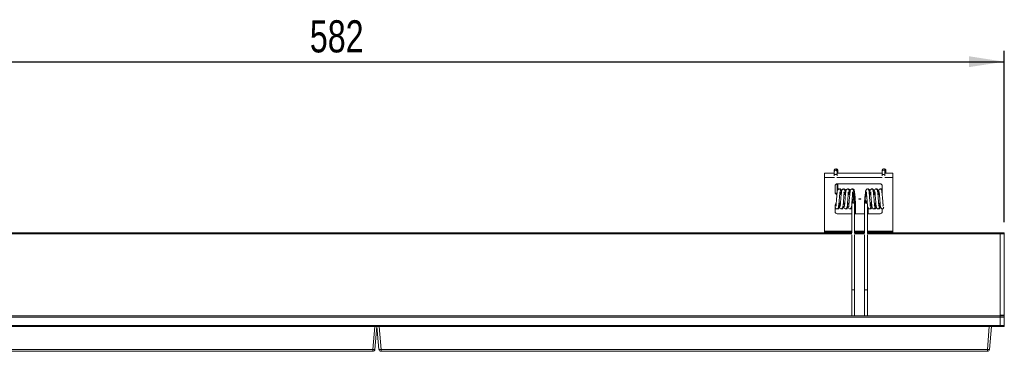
# Model space of a CAD drawing. Header units: millimetres. Extents: x 76 to 244, y 146 to 272.
# Tile 5 of 5: x 152 to 244, y 241 to 272. Entities that reach past the tile are written whole.
import ezdxf

# ---------------------------------------------------------------- set-up
doc = ezdxf.new("R2010")
doc.units = ezdxf.units.MM
doc.layers.add('SLD-0', color=179, linetype='Continuous')
doc.styles.add('SLDTEXTSTYLE0', font='TXT', dxfattribs={"width": 0.75})
doc.dimstyles.new('SLDDIMSTYLE1', dxfattribs={"dimtxt": 3, "dimasz": 3.302, "dimexe": 0, "dimexo": 0.0625, "dimgap": 0.75, "dimtad": 1, "dimdec": 1, "dimlfac": 5, "dimrnd": 1e-09, "dimzin": 12, "dimdsep": 46, "dimtxsty": 'SLDTEXTSTYLE0', "dimsah": 1, "dimcen": 0.09, "dimadec": 0, "dimazin": 3, "dimtfac": 1, "dimtdec": 1, "dimtofl": 0, "dimtmove": 0, "dimatfit": 3, "dimfxl": 1, "dimfrac": 2, "dimtolj": 1, "dimtzin": 12, "dimarcsym": 0})

# ---------------------------------------------------------------- blocks, each defined once
blk = doc.blocks.new('_D_3')
at = {"layer": 'SLD-0'}
for p, q in [((127.11, 253.446), (127.11, 269.416)), ((243.51, 253.446), (243.51, 269.416)), ((127.11, 268.416), (243.51, 268.416))]:
    blk.add_line(p, q, dxfattribs=at)
for points in [[(127.11, 268.416), (130.412, 267.908), (130.412, 268.924)], [(243.51, 268.416), (240.208, 268.924), (240.208, 267.908)]]:
    blk.add_solid(points, dxfattribs=at)
at = {"layer": 'SLD-0', "insert": (178.644, 272.283), "char_height": 3, "attachment_point": 1, "style": 'SLDTEXTSTYLE0'}
blk.add_mtext('582', dxfattribs=at)

msp = doc.modelspace()

# ---------------------------------------------------------------- linework, layer by layer
at = {"color": 7, "linetype": 'Continuous', "lineweight": 15}
for p, q in [((226.71, 258.02), (226.71, 257.613)), ((226.71, 258.02), (227.628, 258.02)), ((226.71, 257.613), (226.71, 252.585)), ((227.628, 258.288), (227.628, 258.164)), ((227.628, 257.927), (227.628, 257.766)), ((227.84, 258.416), (227.799, 258.409)), ((227.888, 258.164), (227.888, 258.288)), ((227.888, 258.02), (232.092, 258.02)), ((227.888, 257.766), (227.888, 257.927)), ((227.97, 258.164), (227.97, 258.288)), ((232.092, 258.288), (232.092, 258.164)), ((232.092, 257.927), (232.092, 257.766)), ((232.304, 258.416), (232.263, 258.409)), ((232.352, 258.164), (232.352, 258.288)), ((232.352, 258.02), (233.11, 258.02)), ((232.352, 257.766), (232.352, 257.927)), ((232.434, 258.164), (232.434, 258.288)), ((233.11, 258.02), (233.11, 257.613)), ((233.11, 257.613), (233.11, 252.585)), ((227.71, 256.82), (227.71, 256.22)), ((227.888, 256.16), (227.888, 257.018)), ((231.91, 257.02), (227.91, 257.02)), ((227.97, 256.472), (227.97, 257.02)), ((232.092, 256.903), (232.092, 256.16)), ((232.11, 256.22), (232.11, 256.82)), ((228.133, 256.02), (228.275, 256.02)), ((228.211, 256.023), (228.276, 256.023)), ((228.532, 256.02), (228.675, 256.02)), ((228.611, 256.023), (228.676, 256.023)), ((230.906, 256.023), (230.906, 256.02)), ((230.906, 256.023), (230.969, 256.023)), ((230.906, 256.02), (231.045, 256.02)), ((231.304, 256.023), (231.369, 256.023)), ((231.304, 256.02), (231.445, 256.02)), ((231.704, 256.023), (231.769, 256.023)), ((231.704, 256.02), (231.844, 256.02)), ((227.71, 255.02), (227.71, 254.42)), ((228.209, 255.22), (228.069, 255.22)), ((228.609, 255.22), (228.469, 255.22)), ((228.914, 255.22), (228.869, 255.22)), ((229.26, 255.134), (229.26, 252.445)), ((229.31, 255.627), (229.31, 255.624)), ((229.31, 255.624), (229.31, 255.616)), ((229.52, 252.445), (229.52, 255.377)), ((229.602, 254.223), (229.602, 255.377)), ((230.11, 255.621), (229.91, 255.621)), ((229.91, 255.621), (229.91, 255.598)), ((229.91, 255.598), (230.11, 255.598)), ((230.11, 255.621), (230.11, 255.598)), ((230.46, 255.377), (230.46, 252.445)), ((230.51, 255.627), (230.51, 255.624)), ((230.51, 255.616), (230.51, 255.624)), ((230.535, 255.411), (230.534, 255.411)), ((230.72, 252.445), (230.72, 255.14)), ((230.802, 254.223), (230.802, 254.758)), ((231.111, 255.22), (230.972, 255.22)), ((231.511, 255.22), (231.372, 255.22)), ((231.91, 255.22), (231.772, 255.22)), ((227.91, 254.223), (227.91, 254.22)), ((227.91, 254.223), (229.26, 254.223)), ((227.91, 254.22), (229.26, 254.22)), ((229.52, 254.223), (230.46, 254.223)), ((229.52, 254.22), (230.46, 254.22)), ((230.72, 254.223), (231.91, 254.223)), ((230.72, 254.22), (231.91, 254.22)), ((231.91, 254.223), (231.91, 254.22)), ((232.11, 254.42), (232.11, 254.682)), ((141.499, 252.446), (229.26, 252.446)), ((226.71, 252.585), (226.71, 252.547)), ((226.71, 252.547), (226.71, 252.446)), ((229.26, 252.247), (229.26, 247.097)), ((229.52, 252.446), (230.46, 252.446)), ((229.52, 247.097), (229.52, 252.247)), ((230.46, 252.247), (230.46, 247.097)), ((230.72, 252.446), (243.11, 252.446)), ((230.72, 247.097), (230.72, 252.247)), ((233.11, 252.547), (233.11, 252.585)), ((233.11, 252.547), (233.11, 252.446)), ((243.11, 252.446), (243.11, 252.346)), ((243.11, 252.446), (243.51, 252.446)), ((243.11, 244.746), (243.11, 252.346)), ((243.51, 252.346), (243.11, 252.346)), ((243.51, 252.446), (243.51, 252.346)), ((243.51, 252.346), (243.51, 244.746)), ((229.26, 247.097), (229.26, 244.686)), ((229.52, 244.686), (229.52, 247.097)), ((230.46, 247.097), (230.46, 244.686)), ((230.72, 244.686), (230.72, 247.097)), ((127.51, 244.686), (243.11, 244.686)), ((243.11, 244.746), (243.51, 244.746)), ((243.11, 244.686), (243.11, 244.746)), ((243.11, 244.686), (243.51, 244.686)), ((243.11, 244.586), (243.11, 244.686)), ((243.51, 244.746), (243.51, 244.686)), ((243.51, 244.686), (243.51, 244.586)), ((243.11, 244.586), (127.51, 244.586)), ((127.51, 243.786), (243.11, 243.786)), ((243.51, 244.586), (243.11, 244.586)), ((243.11, 244.586), (243.11, 243.786)), ((243.11, 243.686), (243.11, 243.786)), ((243.11, 243.786), (243.51, 243.786)), ((243.51, 244.586), (243.51, 243.786)), ((243.51, 243.786), (243.51, 243.686)), ((184.711, 243.686), (127.709, 243.686)), ((184.526, 241.569), (184.711, 243.686)), ((184.711, 243.686), (184.884, 243.686)), ((184.91, 243.686), (184.725, 241.569)), ((185.109, 243.686), (184.884, 243.686)), ((185.095, 241.569), (184.91, 243.686)), ((185.109, 243.686), (185.295, 241.569)), ((242.111, 243.686), (185.109, 243.686)), ((241.926, 241.569), (242.111, 243.686)), ((242.111, 243.686), (242.284, 243.686)), ((242.31, 243.686), (242.125, 241.569)), ((243.11, 243.686), (242.284, 243.686)), ((243.51, 243.686), (243.11, 243.686)), ((127.895, 241.569), (184.526, 241.569)), ((184.526, 241.386), (127.895, 241.386)), ((184.526, 241.386), (184.526, 241.569)), ((185.295, 241.569), (241.926, 241.569)), ((185.295, 241.569), (185.295, 241.386)), ((241.926, 241.386), (185.295, 241.386)), ((241.926, 241.386), (241.926, 241.569))]:
    msp.add_line(p, q, dxfattribs=at)
at = {"color": 8, "linetype": 'Continuous', "lineweight": 15}
for p, q in [((226.71, 257.613), (227.642, 257.613)), ((227.874, 257.613), (232.106, 257.613)), ((232.338, 257.613), (233.11, 257.613)), ((228.914, 256.023), (228.914, 256.02)), ((141.43, 252.346), (229.266, 252.346)), ((226.71, 252.585), (229.26, 252.585)), ((229.26, 252.547), (226.71, 252.547)), ((229.514, 252.346), (230.466, 252.346)), ((229.52, 252.585), (230.46, 252.585)), ((230.46, 252.547), (229.52, 252.547)), ((230.714, 252.346), (243.11, 252.346)), ((230.72, 252.585), (233.11, 252.585)), ((233.11, 252.547), (230.72, 252.547))]:
    msp.add_line(p, q, dxfattribs=at)
at = {"color": 8, "linetype": 'Continuous', "lineweight": 15, "flags": 128}
for points in [[(227.628, 257.928), (227.628, 257.927), (227.638, 257.917), (227.666, 257.908), (227.708, 257.903), (227.758, 257.9)], [(227.758, 257.9), (227.808, 257.903), (227.85, 257.908), (227.878, 257.917), (227.888, 257.927), (227.888, 257.927)], [(232.092, 257.928), (232.092, 257.927), (232.102, 257.917), (232.13, 257.908), (232.172, 257.903), (232.222, 257.9)], [(232.222, 257.9), (232.272, 257.903), (232.314, 257.908), (232.342, 257.917), (232.352, 257.927), (232.352, 257.927)]]:
    msp.add_lwpolyline(points, dxfattribs=at)
at = {"color": 7, "linetype": 'Continuous', "lineweight": 15, "flags": 128}
for points in [[(228.071, 255.248), (228.089, 255.079), (228.13, 254.839), (228.184, 254.72), (228.247, 254.682), (228.307, 254.685), (228.371, 254.736), (228.423, 254.875), (228.454, 255.066), (228.475, 255.284), (228.493, 255.501), (228.508, 255.687), (228.521, 255.852), (228.53, 255.979), (228.537, 256.125), (228.535, 256.244), (228.535, 256.244)], [(228.514, 254.935), (228.53, 254.839), (228.584, 254.72), (228.647, 254.682), (228.707, 254.685), (228.771, 254.736), (228.823, 254.875), (228.854, 255.066), (228.875, 255.284), (228.893, 255.501), (228.908, 255.687), (228.921, 255.852), (228.93, 255.979), (228.937, 256.125), (228.935, 256.244), (228.935, 256.244)], [(228.914, 254.935), (228.93, 254.839), (228.984, 254.72), (229.047, 254.682), (229.107, 254.685), (229.171, 254.736), (229.223, 254.875), (229.254, 255.066), (229.275, 255.284), (229.293, 255.501), (229.308, 255.687), (229.321, 255.852), (229.33, 255.979), (229.337, 256.125), (229.335, 256.244), (229.335, 256.244)], [(230.969, 254.944), (230.98, 254.961), (230.985, 255.046), (230.979, 255.135), (230.974, 255.192), (230.949, 255.481), (230.932, 255.699), (230.913, 255.92), (230.895, 256.121), (230.875, 256.288), (230.844, 256.42), (230.78, 256.513), (230.706, 256.539), (230.628, 256.5), (230.557, 256.338), (230.532, 256.192), (230.51, 255.989), (230.488, 255.728), (230.475, 255.563), (230.462, 255.385), (230.462, 255.385)], [(229.446, 255.411), (229.489, 255.402), (229.515, 255.388), (229.52, 255.377)], [(229.52, 255.342), (229.522, 255.342), (229.564, 255.351), (229.592, 255.363), (229.602, 255.377), (229.597, 255.386)]]:
    msp.add_lwpolyline(points, dxfattribs=at)
at = {"color": 7, "linetype": 'Continuous', "lineweight": 15}
for centre, radius, start, end in [((227.757, 258.287), 0.129, 89.38394, 179.36465), ((227.759, 258.287), 0.129, 0.63117, 90.61761), ((227.843, 258.289), 0.127, 290.88516, 91.20306), ((232.221, 258.287), 0.129, 89.38244, 179.36616), ((232.223, 258.287), 0.129, 0.63117, 90.61761), ((232.307, 258.289), 0.127, 290.88516, 91.20306), ((227.91, 256.82), 0.2, 90, 180), ((231.91, 256.82), 0.2, 0, 90), ((227.91, 256.223), 0.2, 180, 270), ((227.91, 256.22), 0.2, 180, 270), ((228.914, 255.627), 0.396, 66.35687, 90), ((228.914, 255.624), 0.396, 66.10553, 90), ((230.906, 255.627), 0.396, 131.30449, 180), ((230.906, 255.624), 0.396, 131.24674, 180), ((231.91, 256.22), 0.2, 339.10358, 0), ((231.91, 256.223), 0.2, 342.24628, 0), ((227.91, 255.02), 0.2, 121.86247, 180), ((228.914, 255.616), 0.396, 270, 284.67475), ((230.528, 255.325), 0.0862, 85.68712, 136.63304), ((230.906, 255.616), 0.396, 180, 239.65894), ((227.91, 254.423), 0.2, 180, 270), ((227.91, 254.42), 0.2, 180, 270), ((231.91, 254.423), 0.2, 270, 0), ((231.91, 254.42), 0.2, 270, 0), ((184.625, 242.145), 0.585, 260.19647, 279.80353), ((184.526, 241.586), 0.2, 270, 355), ((185.195, 242.145), 0.585, 260.19647, 279.80353), ((185.295, 241.586), 0.2, 185, 270), ((242.025, 242.145), 0.585, 260.19743, 279.80257), ((241.926, 241.586), 0.2, 270, 355)]:
    msp.add_arc(centre, radius, start, end, dxfattribs=at)
at = {"color": 8, "linetype": 'Continuous', "lineweight": 15}
for centre, start, end in [((227.756, 258.163), 89.21769, 179.9188), ((227.76, 258.163), 0.40485, 90.82313), ((227.842, 258.165), 291.16654, 359.53566), ((232.22, 258.163), 89.21618, 179.9203), ((232.224, 258.163), 0.40485, 90.82313), ((232.306, 258.165), 291.16654, 359.53566)]:
    msp.add_arc(centre, 0.128, start, end, dxfattribs=at)
at = {"color": 7, "linetype": 'Continuous', "lineweight": 15}
for points, knots in [([(227.628, 258.164), (227.628, 258.157), (227.628, 258.145), (227.628, 258.111), (227.628, 258.079), (227.628, 258.042), (227.628, 257.991), (227.628, 257.953), (227.628, 257.927)], [0, 0, 0, 0, 0.239456, 0.368361, 0.499999, 0.63164, 0.760542, 1, 1, 1, 1]), ([(227.888, 257.927), (227.888, 257.953), (227.888, 257.991), (227.888, 258.042), (227.888, 258.079), (227.888, 258.111), (227.888, 258.145), (227.888, 258.157), (227.888, 258.164)], [0, 0, 0, 0, 0.239458, 0.36836, 0.500001, 0.631639, 0.760544, 1, 1, 1, 1]), ([(227.97, 258.02), (227.97, 258.027), (227.97, 258.047), (227.97, 258.079), (227.97, 258.111), (227.97, 258.145), (227.97, 258.157), (227.97, 258.164)], [0, 0, 0, 0, 0.101829, 0.289018, 0.476204, 0.659502, 1, 1, 1, 1]), ([(232.092, 258.164), (232.092, 258.157), (232.092, 258.145), (232.092, 258.111), (232.092, 258.079), (232.092, 258.042), (232.092, 257.991), (232.092, 257.953), (232.092, 257.927)], [0, 0, 0, 0, 0.239456, 0.368361, 0.499999, 0.63164, 0.760542, 1, 1, 1, 1]), ([(232.352, 257.927), (232.352, 257.953), (232.352, 257.991), (232.352, 258.042), (232.352, 258.079), (232.352, 258.111), (232.352, 258.145), (232.352, 258.157), (232.352, 258.164)], [0, 0, 0, 0, 0.239458, 0.36836, 0.500001, 0.631639, 0.760544, 1, 1, 1, 1]), ([(232.434, 258.02), (232.434, 258.027), (232.434, 258.047), (232.434, 258.079), (232.434, 258.111), (232.434, 258.145), (232.434, 258.157), (232.434, 258.164)], [0, 0, 0, 0, 0.101829, 0.289018, 0.476204, 0.659502, 1, 1, 1, 1]), ([(227.71, 254.95), (227.718, 254.902), (227.735, 254.8), (227.777, 254.721), (227.826, 254.679), (227.92, 254.68), (227.968, 254.724), (228.014, 254.818), (228.045, 254.98), (228.065, 255.173), (228.083, 255.371), (228.097, 255.561), (228.111, 255.735), (228.125, 255.891), (228.134, 256.031), (228.139, 256.131), (228.137, 256.166), (228.137, 256.174)], [0, 0, 0, 0, 0.076997, 0.162702, 0.217935, 0.249916, 0.30692, 0.395158, 0.486062, 0.571986, 0.654742, 0.725893, 0.7856, 0.849774, 0.905939, 0.979317, 1, 1, 1, 1]), ([(228.267, 256.023), (228.266, 256.026), (228.26, 256.103), (228.246, 256.221), (228.221, 256.364), (228.189, 256.455), (228.138, 256.523), (228.061, 256.551), (227.979, 256.51), (227.918, 256.392), (227.898, 256.241), (227.877, 256.048), (227.856, 255.792), (227.834, 255.526), (227.817, 255.305), (227.803, 255.157), (227.793, 255.062), (227.788, 254.991), (227.792, 254.942), (227.801, 254.939), (227.804, 254.938)], [0, 0, 0, 0, 0.002407, 0.074305, 0.135779, 0.187209, 0.226761, 0.282774, 0.340417, 0.404156, 0.474492, 0.553577, 0.634785, 0.719546, 0.791353, 0.842492, 0.87074, 0.914916, 0.973933, 1, 1, 1, 1]), ([(228.311, 256.305), (228.304, 256.337), (228.29, 256.406), (228.259, 256.477), (228.199, 256.533), (228.147, 256.554), (228.115, 256.528), (228.109, 256.522)], [0, 0, 0, 0, 0.215172, 0.461234, 0.641818, 0.925086, 1, 1, 1, 1]), ([(228.185, 256.023), (228.18, 256.068), (228.166, 256.187), (228.152, 256.237), (228.144, 256.269)], [0, 0, 0, 0, 0.374713, 1, 1, 1, 1]), ([(228.667, 256.023), (228.666, 256.026), (228.66, 256.103), (228.646, 256.221), (228.621, 256.364), (228.589, 256.455), (228.538, 256.523), (228.461, 256.551), (228.379, 256.51), (228.318, 256.392), (228.298, 256.241), (228.277, 256.048), (228.256, 255.792), (228.234, 255.526), (228.217, 255.305), (228.203, 255.157), (228.193, 255.062), (228.188, 254.991), (228.192, 254.942), (228.201, 254.939), (228.204, 254.938)], [0, 0, 0, 0, 0.002407, 0.074305, 0.135779, 0.187208, 0.226761, 0.282773, 0.340417, 0.404156, 0.474492, 0.553577, 0.634784, 0.719546, 0.791352, 0.842492, 0.87074, 0.914916, 0.973933, 1, 1, 1, 1]), ([(228.711, 256.305), (228.704, 256.337), (228.69, 256.406), (228.659, 256.477), (228.599, 256.533), (228.547, 256.554), (228.515, 256.528), (228.509, 256.522)], [0, 0, 0, 0, 0.215172, 0.461234, 0.641818, 0.925086, 1, 1, 1, 1]), ([(228.585, 256.023), (228.58, 256.068), (228.566, 256.187), (228.552, 256.237), (228.544, 256.269)], [0, 0, 0, 0, 0.374714, 1, 1, 1, 1]), ([(229.071, 255.97), (229.069, 255.99), (229.061, 256.086), (229.046, 256.222), (229.021, 256.363), (228.989, 256.455), (228.938, 256.523), (228.861, 256.551), (228.779, 256.51), (228.718, 256.392), (228.698, 256.241), (228.677, 256.048), (228.656, 255.792), (228.634, 255.526), (228.617, 255.305), (228.603, 255.157), (228.593, 255.062), (228.589, 254.991), (228.592, 254.942), (228.601, 254.939), (228.604, 254.938)], [0, 0, 0, 0, 0.019204, 0.089891, 0.15033, 0.200893, 0.23978, 0.29485, 0.351523, 0.414188, 0.48334, 0.561093, 0.640934, 0.724268, 0.794866, 0.845144, 0.872917, 0.916349, 0.974372, 1, 1, 1, 1]), ([(229.111, 256.305), (229.104, 256.337), (229.09, 256.406), (229.059, 256.477), (228.999, 256.533), (228.947, 256.554), (228.915, 256.528), (228.909, 256.522)], [0, 0, 0, 0, 0.215172, 0.461234, 0.641818, 0.925086, 1, 1, 1, 1]), ([(228.987, 256.003), (228.981, 256.055), (228.967, 256.182), (228.952, 256.237), (228.944, 256.269)], [0, 0, 0, 0, 0.409565, 1, 1, 1, 1]), ([(229.518, 255.385), (229.516, 255.418), (229.507, 255.54), (229.488, 255.773), (229.467, 256.025), (229.446, 256.223), (229.421, 256.363), (229.389, 256.455), (229.338, 256.523), (229.261, 256.551), (229.179, 256.51), (229.118, 256.392), (229.098, 256.241), (229.077, 256.048), (229.056, 255.792), (229.034, 255.526), (229.017, 255.305), (229.003, 255.157), (228.993, 255.062), (228.989, 254.991), (228.992, 254.942), (229.001, 254.939), (229.004, 254.938)], [0, 0, 0, 0, 0.027333, 0.099915, 0.168628, 0.228546, 0.279778, 0.322637, 0.3556, 0.402279, 0.450318, 0.503436, 0.562053, 0.62796, 0.695637, 0.766276, 0.826118, 0.868736, 0.892278, 0.929093, 0.978276, 1, 1, 1, 1]), ([(229.6, 255.386), (229.597, 255.433), (229.587, 255.573), (229.567, 255.824), (229.545, 256.075), (229.523, 256.265), (229.494, 256.395), (229.459, 256.477), (229.399, 256.533), (229.347, 256.554), (229.315, 256.528), (229.309, 256.522)], [0, 0, 0, 0, 0.090097, 0.266472, 0.430048, 0.57037, 0.690025, 0.787209, 0.858532, 0.970412, 1, 1, 1, 1]), ([(229.446, 255.411), (229.437, 255.502), (229.42, 255.683), (229.395, 255.949), (229.37, 256.167), (229.352, 256.235), (229.344, 256.269)], [0, 0, 0, 0, 0.2509096, 0.4999304, 0.7491923, 1, 1, 1, 1]), ([(230.635, 256.264), (230.626, 256.228), (230.61, 256.161), (230.591, 255.996), (230.579, 255.88), (230.575, 255.837)], [0, 0, 0, 0, 0.426929, 0.785478, 1, 1, 1, 1]), ([(230.645, 256.278), (230.641, 256.276), (230.63, 256.269), (230.628, 256.199), (230.636, 256.111), (230.647, 255.999), (230.659, 255.851), (230.677, 255.64), (230.694, 255.407), (230.722, 255.112), (230.734, 254.904), (230.794, 254.744), (230.858, 254.692), (230.91, 254.675), (230.972, 254.689), (231.045, 254.781), (231.073, 254.933), (231.095, 255.099), (231.103, 255.194), (231.106, 255.22)], [0, 0, 0, 0, 0.042846, 0.107348, 0.152713, 0.178967, 0.233273, 0.299265, 0.369949, 0.440846, 0.578243, 0.642352, 0.672483, 0.699939, 0.749809, 0.809906, 0.909579, 0.975334, 1, 1, 1, 1]), ([(230.952, 256.313), (230.951, 256.32), (230.944, 256.375), (230.919, 256.46), (230.84, 256.535), (230.787, 256.552), (230.758, 256.528), (230.753, 256.523)], [0, 0, 0, 0, 0.04945, 0.37183, 0.663882, 0.934605, 1, 1, 1, 1]), ([(231.369, 254.944), (231.373, 254.947), (231.384, 254.955), (231.387, 255.03), (231.382, 255.114), (231.368, 255.253), (231.352, 255.449), (231.331, 255.703), (231.313, 255.925), (231.295, 256.129), (231.277, 256.285), (231.254, 256.422), (231.183, 256.524), (231.108, 256.551), (231.002, 256.498), (230.959, 256.368), (230.931, 256.199), (230.92, 256.081), (230.914, 256.023)], [0, 0, 0, 0, 0.045229, 0.111625, 0.156436, 0.178501, 0.272392, 0.338547, 0.407225, 0.477047, 0.547555, 0.611649, 0.671692, 0.727295, 0.783967, 0.878008, 0.93988, 1, 1, 1, 1]), ([(231.035, 256.264), (231.026, 256.23), (231.013, 256.177), (231, 256.064), (230.995, 256.023)], [0, 0, 0, 0, 0.643713, 1, 1, 1, 1]), ([(231.045, 256.278), (231.041, 256.276), (231.03, 256.269), (231.028, 256.199), (231.036, 256.111), (231.047, 255.999), (231.059, 255.851), (231.077, 255.64), (231.094, 255.407), (231.122, 255.112), (231.134, 254.904), (231.194, 254.744), (231.258, 254.692), (231.31, 254.675), (231.372, 254.689), (231.445, 254.781), (231.473, 254.933), (231.495, 255.099), (231.503, 255.194), (231.506, 255.22)], [0, 0, 0, 0, 0.042846, 0.107348, 0.152713, 0.178967, 0.233272, 0.299264, 0.369949, 0.440846, 0.578243, 0.642352, 0.672483, 0.699939, 0.749809, 0.809906, 0.909579, 0.975334, 1, 1, 1, 1]), ([(231.352, 256.313), (231.351, 256.32), (231.344, 256.375), (231.319, 256.46), (231.24, 256.535), (231.187, 256.552), (231.158, 256.528), (231.153, 256.523)], [0, 0, 0, 0, 0.04945, 0.37183, 0.663882, 0.934605, 1, 1, 1, 1]), ([(231.769, 254.944), (231.773, 254.947), (231.784, 254.955), (231.787, 255.03), (231.782, 255.114), (231.768, 255.253), (231.752, 255.449), (231.731, 255.703), (231.713, 255.925), (231.695, 256.129), (231.677, 256.285), (231.654, 256.422), (231.583, 256.524), (231.508, 256.551), (231.402, 256.498), (231.359, 256.368), (231.331, 256.199), (231.32, 256.081), (231.314, 256.023)], [0, 0, 0, 0, 0.045232, 0.111632, 0.156445, 0.178511, 0.272408, 0.338567, 0.407249, 0.477074, 0.547587, 0.611685, 0.671731, 0.727337, 0.784012, 0.878059, 0.939935, 1, 1, 1, 1]), ([(231.435, 256.264), (231.426, 256.23), (231.413, 256.177), (231.4, 256.064), (231.395, 256.023)], [0, 0, 0, 0, 0.643713, 1, 1, 1, 1]), ([(231.445, 256.278), (231.441, 256.276), (231.43, 256.269), (231.428, 256.199), (231.436, 256.111), (231.447, 255.999), (231.459, 255.851), (231.477, 255.64), (231.494, 255.407), (231.522, 255.112), (231.534, 254.904), (231.594, 254.744), (231.658, 254.692), (231.71, 254.675), (231.772, 254.689), (231.845, 254.781), (231.873, 254.933), (231.895, 255.099), (231.903, 255.193), (231.905, 255.218)], [0, 0, 0, 0, 0.042869, 0.107405, 0.152794, 0.179062, 0.233396, 0.299423, 0.370145, 0.441079, 0.578549, 0.642692, 0.67284, 0.700311, 0.750206, 0.810336, 0.910062, 0.975852, 1, 1, 1, 1]), ([(231.752, 256.313), (231.751, 256.32), (231.744, 256.375), (231.719, 256.46), (231.64, 256.535), (231.587, 256.552), (231.558, 256.528), (231.553, 256.523)], [0, 0, 0, 0, 0.049449, 0.371828, 0.66388, 0.934605, 1, 1, 1, 1]), ([(232.169, 254.944), (232.173, 254.947), (232.184, 254.955), (232.187, 255.03), (232.182, 255.114), (232.168, 255.253), (232.152, 255.449), (232.131, 255.703), (232.113, 255.925), (232.095, 256.129), (232.077, 256.285), (232.054, 256.422), (231.983, 256.524), (231.908, 256.551), (231.802, 256.498), (231.759, 256.368), (231.731, 256.199), (231.72, 256.081), (231.714, 256.023)], [0, 0, 0, 0, 0.045232, 0.111632, 0.156445, 0.178511, 0.272408, 0.338567, 0.407249, 0.477074, 0.547587, 0.611685, 0.671731, 0.727337, 0.784012, 0.878059, 0.939935, 1, 1, 1, 1]), ([(231.835, 256.264), (231.826, 256.23), (231.813, 256.177), (231.8, 256.064), (231.795, 256.023)], [0, 0, 0, 0, 0.643713, 1, 1, 1, 1]), ([(231.845, 256.28), (231.841, 256.278), (231.832, 256.272), (231.827, 256.212), (231.833, 256.132), (231.844, 256.031), (231.855, 255.9), (231.87, 255.718), (231.887, 255.509), (231.904, 255.298), (231.922, 255.106), (231.938, 254.957), (231.958, 254.824), (232.017, 254.712), (232.101, 254.672), (232.166, 254.689), (232.224, 254.745), (232.238, 254.812), (232.245, 254.844)], [0, 0, 0, 0, 0.04248, 0.114271, 0.168027, 0.200439, 0.256379, 0.32347, 0.39943, 0.475074, 0.551565, 0.626585, 0.697941, 0.76619, 0.82688, 0.880516, 0.942733, 1, 1, 1, 1]), ([(232.092, 256.474), (232.075, 256.495), (232.036, 256.54), (231.987, 256.551), (231.958, 256.528), (231.953, 256.523)], [0, 0, 0, 0, 0.39663, 0.882608, 1, 1, 1, 1]), ([(227.762, 255.165), (227.767, 255.118), (227.782, 255.002), (227.796, 254.962), (227.804, 254.938)], [0, 0, 0, 0, 0.400895, 1, 1, 1, 1]), ([(227.912, 254.691), (227.916, 254.688), (227.931, 254.677), (228.004, 254.681), (228.048, 254.723), (228.091, 254.802), (228.108, 254.895), (228.114, 254.932)], [0, 0, 0, 0, 0.053497, 0.182265, 0.412345, 0.766521, 1, 1, 1, 1]), ([(228.023, 254.944), (228.032, 254.972), (228.046, 255.02), (228.061, 255.141), (228.066, 255.19)], [0, 0, 0, 0, 0.599251, 1, 1, 1, 1]), ([(228.154, 255.22), (228.162, 255.152), (228.179, 255.013), (228.196, 254.963), (228.204, 254.938)], [0, 0, 0, 0, 0.489167, 1, 1, 1, 1]), ([(228.311, 254.688), (228.311, 254.688), (228.322, 254.677), (228.399, 254.678), (228.45, 254.724), (228.493, 254.806), (228.509, 254.903), (228.514, 254.935)], [0, 0, 0, 0, 0.004854, 0.157273, 0.406996, 0.809574, 1, 1, 1, 1]), ([(228.554, 255.22), (228.562, 255.152), (228.579, 255.013), (228.596, 254.963), (228.604, 254.938)], [0, 0, 0, 0, 0.489168, 1, 1, 1, 1]), ([(228.711, 254.688), (228.711, 254.688), (228.722, 254.677), (228.799, 254.678), (228.85, 254.724), (228.893, 254.806), (228.909, 254.903), (228.914, 254.935)], [0, 0, 0, 0, 0.004854, 0.157274, 0.406996, 0.809573, 1, 1, 1, 1]), ([(228.953, 255.23), (228.953, 255.229), (228.962, 255.145), (228.979, 255.02), (228.996, 254.965), (229.004, 254.938)], [0, 0, 0, 0, 0.002644, 0.502594, 1, 1, 1, 1]), ([(229.111, 254.688), (229.111, 254.688), (229.122, 254.677), (229.198, 254.679), (229.236, 254.704), (229.254, 254.748), (229.26, 254.764)], [0, 0, 0, 0, 0.0087924, 0.2849037, 0.7372807, 1, 1, 1, 1]), ([(229.313, 255.637), (229.318, 255.584), (229.325, 255.507), (229.332, 255.434), (229.334, 255.411)], [0, 0, 0, 0, 0.6957785, 1, 1, 1, 1]), ([(229.446, 255.411), (229.45, 255.38), (229.457, 255.328), (229.447, 255.271), (229.432, 255.239), (229.42, 255.223), (229.406, 255.214), (229.395, 255.211), (229.383, 255.211), (229.372, 255.215), (229.358, 255.225), (229.341, 255.251), (229.325, 255.306), (229.325, 255.365), (229.333, 255.405), (229.334, 255.411)], [0, 0, 0, 0, 0.1984026, 0.3356436, 0.3887715, 0.4422496, 0.4671243, 0.4922289, 0.5145727, 0.5341234, 0.5662893, 0.6234288, 0.7428127, 0.9573654, 1, 1, 1, 1]), ([(229.602, 255.377), (229.602, 255.377), (229.602, 255.371), (229.596, 255.359), (229.574, 255.344), (229.547, 255.335), (229.526, 255.332), (229.52, 255.331)], [0, 0, 0, 0, 0.020396, 0.301458, 0.583944, 0.871151, 1, 1, 1, 1]), ([(230.535, 255.411), (230.53, 255.411), (230.511, 255.408), (230.486, 255.401), (230.464, 255.39), (230.462, 255.381), (230.46, 255.377)], [0, 0, 0, 0, 0.115599, 0.422212, 0.71544, 1, 1, 1, 1]), ([(230.535, 255.411), (230.531, 255.382), (230.523, 255.329), (230.534, 255.269), (230.551, 255.235), (230.565, 255.22), (230.577, 255.213), (230.589, 255.211), (230.599, 255.212), (230.611, 255.217), (230.626, 255.23), (230.644, 255.262), (230.654, 255.297), (230.652, 255.325), (230.651, 255.33)], [0, 0, 0, 0, 0.228487, 0.410726, 0.501754, 0.540901, 0.580425, 0.603903, 0.627435, 0.655905, 0.700186, 0.784237, 0.960594, 1, 1, 1, 1]), ([(230.542, 255.496), (230.542, 255.49), (230.539, 255.461), (230.536, 255.433), (230.534, 255.411)], [0, 0, 0, 0, 0.2012, 1, 1, 1, 1]), ([(230.951, 254.692), (230.956, 254.689), (230.987, 254.672), (231.035, 254.681), (231.116, 254.756), (231.137, 254.836), (231.149, 254.913), (231.149, 254.916)], [0, 0, 0, 0, 0.051589, 0.291848, 0.548249, 0.982502, 1, 1, 1, 1]), ([(230.977, 254.941), (230.986, 254.97), (231.001, 255.024), (231.019, 255.151), (231.028, 255.235), (231.029, 255.249)], [0, 0, 0, 0, 0.494349, 0.914955, 1, 1, 1, 1]), ([(231.351, 254.692), (231.356, 254.689), (231.387, 254.672), (231.435, 254.681), (231.516, 254.756), (231.537, 254.836), (231.549, 254.913), (231.549, 254.916)], [0, 0, 0, 0, 0.051589, 0.291844, 0.548249, 0.982502, 1, 1, 1, 1]), ([(231.377, 254.941), (231.386, 254.97), (231.401, 255.025), (231.418, 255.142), (231.425, 255.215), (231.426, 255.22)], [0, 0, 0, 0, 0.525641, 0.972871, 1, 1, 1, 1]), ([(231.751, 254.692), (231.756, 254.689), (231.787, 254.672), (231.835, 254.681), (231.916, 254.756), (231.937, 254.834), (231.948, 254.909), (231.948, 254.91)], [0, 0, 0, 0, 0.05219, 0.295245, 0.554638, 0.993951, 1, 1, 1, 1]), ([(231.777, 254.941), (231.786, 254.97), (231.801, 255.024), (231.818, 255.147), (231.827, 255.225), (231.827, 255.234)], [0, 0, 0, 0, 0.509382, 0.94278, 1, 1, 1, 1]), ([(229.52, 247.097), (229.518, 247.099), (229.515, 247.102), (229.49, 247.106), (229.463, 247.108), (229.44, 247.11), (229.415, 247.11), (229.39, 247.11), (229.365, 247.11), (229.341, 247.11), (229.317, 247.108), (229.29, 247.106), (229.268, 247.102), (229.257, 247.099), (229.26, 247.097), (229.26, 247.097)], [0, 0, 0, 0, 0.124237, 0.249097, 0.315078, 0.378762, 0.440315, 0.499929, 0.559452, 0.620895, 0.684467, 0.750304, 0.874955, 0.999855, 1, 1, 1, 1]), ([(230.46, 247.097), (230.462, 247.099), (230.466, 247.102), (230.49, 247.106), (230.516, 247.108), (230.539, 247.109), (230.564, 247.11), (230.59, 247.111), (230.616, 247.11), (230.641, 247.109), (230.664, 247.108), (230.69, 247.106), (230.714, 247.102), (230.718, 247.099), (230.72, 247.097)], [0, 0, 0, 0, 0.124437, 0.249311, 0.312238, 0.375, 0.437556, 0.499975, 0.562424, 0.625033, 0.687725, 0.750334, 0.874863, 1, 1, 1, 1])]:
    msp.add_open_spline(points, degree=3, knots=knots, dxfattribs=at)
at = {"color": 8, "linetype": 'Continuous', "lineweight": 15}
msp.add_open_spline([(227.758, 256.139), (227.775, 256.14), (227.809, 256.141), (227.852, 256.147), (227.882, 256.156), (227.886, 256.163), (227.888, 256.166)], degree=3, knots=[0, 0, 0, 0, 0.249988, 0.499995, 0.749999, 1, 1, 1, 1], dxfattribs=at)

# ---------------------------------------------------------------- dimensions: what is measured, and where the dimension line sits
at = {"layer": 'SLD-0'}
dim = msp.add_linear_dim(base=(243.51, 268.416), p1=(127.11, 252.446), p2=(243.51, 252.446), dimstyle='SLDDIMSTYLE1', dxfattribs=at)
dim.commit()
dim.dimension.update_dxf_attribs({"geometry": '_D_3', "text_midpoint": (181.969, 268.416), "dimtype": 160})

doc.saveas('drawing.dxf')
